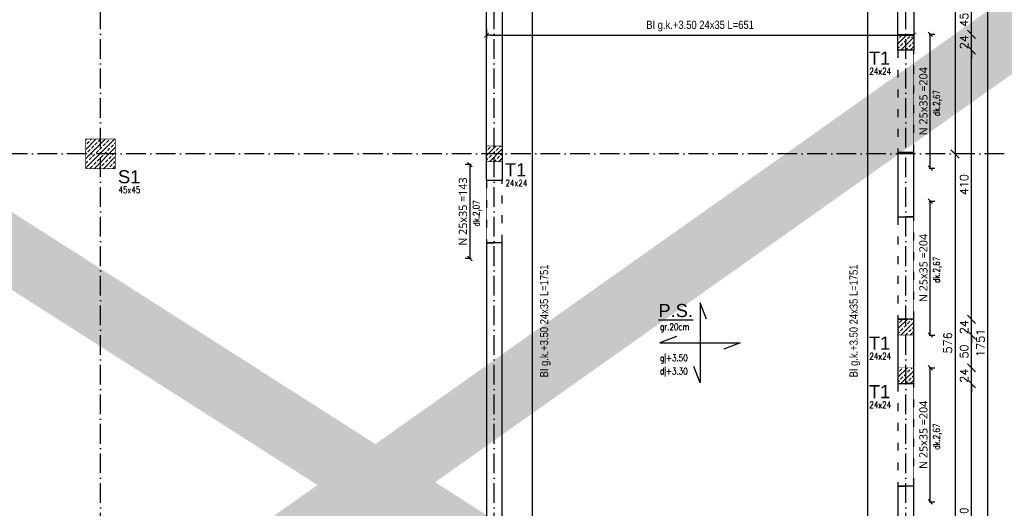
# Model space of a CAD drawing. Header units: millimetres. Extents: x -175722 to -110961, y 52375 to 104640.
# Tile 54 of 181: x -151711 to -150211, y 75604 to 76348. Entities that reach past the tile are written whole.
import ezdxf

# ---------------------------------------------------------------- set-up
doc = ezdxf.new("R2010")
doc.units = ezdxf.units.MM
doc.linetypes.add('ACAD_ISO03W100', pattern=[30, 12, -18])
doc.linetypes.add('ACAD_ISO10W100', pattern=[18, 12, -3, 0, -3])
for name, color, linetype in [('_R - RAMKI', 7, 'Continuous'), ('AS_Balustrady', 53, 'Continuous'), ('H', 8, 'Continuous'), ('OSIE', 4, 'ACAD_ISO10W100')]:
    doc.layers.add(name, color=color, linetype=linetype)
doc.layers.add('A_KONSTRUKCJA', color=170, linetype='Continuous', lineweight=30)
doc.styles.add('Arial', font='arial.ttf', dxfattribs={"height": 90})
doc.styles.add('e-cad_1', font='simplex.shx', dxfattribs={"width": 0.8})
doc.styles.add('e-cad_3', font='simplex.shx', dxfattribs={"width": 0.8})
doc.styles.add('IDA_Text_1.100', font='segoeuil.ttf', dxfattribs={"height": 12.5})
doc.styles.add('ROMANS', font='romans')
doc.styles.add('Technic', font='technic_.ttf')
doc.dimstyles.new('Architektoniczny200', dxfattribs={"dimscale": 5, "dimtxt": 2.5, "dimasz": 1.5, "dimexe": 1, "dimexo": 2, "dimgap": 0, "dimtad": 0, "dimdec": 1, "dimzin": 9, "dimtxsty": 'Technic', "dimblk": 'Architectural', "dimcen": 1, "dimclrt": 7, "dimaunit": 1, "dimadec": 0, "dimazin": 0, "dimtfac": 1, "dimtdec": 1, "dimtix": 1, "dimtmove": 2, "dimatfit": 3, "dimldrblk": 'DOT', "dimfxl": 0, "dimtvp": 0.769231, "dimtolj": 1, "dimarcsym": 0})
doc.dimstyles.new('AS_DIM_STYLE1', dxfattribs={"dimscale": 5, "dimtxt": 2.5, "dimasz": 1, "dimexe": 1.25, "dimexo": 2, "dimgap": 1, "dimtad": 1, "dimdec": 0, "dimdsep": 46, "dimtxsty": 'ROMANS', "dimblk": 'OBLIQUE', "dimcen": 0, "dimdle": 1, "dimclrd": 8, "dimclre": 8, "dimclrt": 9, "dimadec": 0, "dimazin": 0, "dimtfac": 1, "dimtdec": 0, "dimtmove": 1, "dimatfit": 3, "dimldrblk": 'CLOSEDBLANK', "dimfxl": 0, "dimtolj": 1, "dimtzin": 0, "dimarcsym": 0})
doc.dimstyles.new('IDA_Dim_1.100', dxfattribs={"dimtxt": 17, "dimasz": 7, "dimexe": 7, "dimexo": 7, "dimgap": 4, "dimtad": 1, "dimdec": 0, "dimtxsty": 'IDA_Text_1.100', "dimblk": 'OBLIQUE', "dimcen": 0.09, "dimadec": 0, "dimazin": 0, "dimtfac": 1, "dimtmove": 1, "dimatfit": 3, "dimldrblk": 'NONE', "dimfxl": 0, "dimarcsym": 0})

# ---------------------------------------------------------------- blocks, each defined once
blk = doc.blocks.new('Architectural')
blk.add_line((-1, 0), (0, 0))
at = {"color": 7, "linetype": 'ByBlock', "const_width": 0.15}
blk.add_lwpolyline([(-0.5, -0.5), (0.5, 0.5)], dxfattribs=at)
blk = doc.blocks.new('*D48')
at = {"layer": 'AS_Balustrady', "color": 0, "linetype": 'Continuous', "lineweight": -2, "ltscale": 0.25, "transparency": 16777216}
for p, q in [((-150408.7, 76731.6), (-150423.7, 76731.6)), ((-150418.7, 74988.1), (-150418.7, 76724.1)), ((-150408.7, 74980.6), (-150423.7, 74980.6))]:
    blk.add_line(p, q, dxfattribs=at)
at = {"layer": 'Defpoints', "color": 0, "linetype": 'Continuous', "ltscale": 0.25, "transparency": 16777216}
for p in [(-150418.7, 76731.6), (-150348.7, 76731.6), (-150348.7, 74980.6)]:
    blk.add_point(p, dxfattribs=at)
at = {"layer": 'AS_Balustrady', "color": 0, "linetype": 'Continuous', "lineweight": -2, "ltscale": 0.25, "transparency": 16777216, "xscale": 7.5, "yscale": 7.5, "zscale": 7.5}
for p, rotation in [((-150418.7, 76731.6), 90), ((-150418.7, 74980.6), 270)]:
    blk.add_blockref('Architectural', p, dxfattribs=dict(at, rotation=rotation))
at = {"layer": 'AS_Balustrady', "color": 7, "linetype": 'Continuous', "ltscale": 0.25, "transparency": 16777216, "insert": (-150438.4, 75889.5), "char_height": 12.5, "attachment_point": 5, "rotation": 90, "style": 'Technic'}
blk.add_mtext('\\A1;BI g.k.+3.50 24x35 L=1751', dxfattribs=at)
blk = doc.blocks.new('_Dot')
at = {"color": 0, "linetype": 'ByBlock', "lineweight": -2}
blk.add_line((-0.5, 0), (-1, 0), dxfattribs=at)
at = {"color": 0, "linetype": 'ByBlock', "const_width": 0.5}
blk.add_lwpolyline([(-0.25, 0, 1), (0.25, 0, 1)], format="xyb", close=True, dxfattribs=at)
blk = doc.blocks.new('*D49')
at = {"layer": 'AS_Balustrady', "color": 0, "linetype": 'Continuous', "lineweight": -2, "ltscale": 0.25, "transparency": 16777216}
for p, q in [((-150939.7, 76731.6), (-150924.7, 76731.6)), ((-150929.7, 74988.1), (-150929.7, 76724.1)), ((-150939.7, 74980.6), (-150924.7, 74980.6))]:
    blk.add_line(p, q, dxfattribs=at)
at = {"layer": 'Defpoints', "color": 0, "linetype": 'Continuous', "ltscale": 0.25, "transparency": 16777216}
for p in [(-150999.7, 76731.6), (-150929.7, 76731.6), (-150999.7, 74980.6)]:
    blk.add_point(p, dxfattribs=at)
at = {"layer": 'AS_Balustrady', "color": 0, "linetype": 'Continuous', "lineweight": -2, "ltscale": 0.25, "transparency": 16777216, "xscale": 7.5, "yscale": 7.5, "zscale": 7.5}
for p, rotation in [((-150929.7, 76731.6), 90), ((-150929.7, 74980.6), 270)]:
    blk.add_blockref('Architectural', p, dxfattribs=dict(at, rotation=rotation))
at = {"layer": 'AS_Balustrady', "color": 7, "linetype": 'Continuous', "ltscale": 0.25, "transparency": 16777216, "insert": (-150910, 75889.5), "char_height": 12.5, "attachment_point": 5, "rotation": 90, "style": 'Technic'}
blk.add_mtext('\\A1;BI g.k.+3.50 24x35 L=1751', dxfattribs=at)
blk = doc.blocks.new('*D50')
at = {"layer": 'AS_Balustrady', "color": 0, "linetype": 'Continuous', "lineweight": -2, "ltscale": 0.25, "transparency": 16777216}
for p, q in [((-150999.7, 76334.6), (-150999.7, 76319.6)), ((-150348.7, 76334.6), (-150348.7, 76319.6)), ((-150992.2, 76324.6), (-150356.2, 76324.6))]:
    blk.add_line(p, q, dxfattribs=at)
at = {"layer": 'Defpoints', "color": 0, "linetype": 'Continuous', "ltscale": 0.25, "transparency": 16777216}
for p in [(-150999.7, 76394.6), (-150348.7, 76394.6), (-150348.7, 76324.6)]:
    blk.add_point(p, dxfattribs=at)
at = {"layer": 'AS_Balustrady', "color": 0, "linetype": 'Continuous', "lineweight": -2, "ltscale": 0.25, "transparency": 16777216, "xscale": 7.5, "yscale": 7.5, "zscale": 7.5, "rotation": 180}
blk.add_blockref('Architectural', (-150999.7, 76324.6), dxfattribs=at)
at = {"layer": 'AS_Balustrady', "color": 0, "linetype": 'Continuous', "lineweight": -2, "ltscale": 0.25, "transparency": 16777216, "xscale": 7.5, "yscale": 7.5, "zscale": 7.5}
blk.add_blockref('Architectural', (-150348.7, 76324.6), dxfattribs=at)
at = {"layer": 'AS_Balustrady', "color": 7, "linetype": 'Continuous', "ltscale": 0.25, "transparency": 16777216, "insert": (-150674.2, 76338.7), "char_height": 12.5, "attachment_point": 5, "style": 'Technic'}
blk.add_mtext('\\A1;BI g.k.+3.50 24x35 L=651', dxfattribs=at)
blk = doc.blocks.new('_Oblique')
at = {"color": 0, "linetype": 'ByBlock', "lineweight": -2}
blk.add_line((-0.5, -0.5), (0.5, 0.5), dxfattribs=at)
blk = doc.blocks.new('*D54')
at = {"layer": 'Defpoints', "color": 0, "transparency": 16777216}
for p in [(-150999.7, 76127.6), (-151025, 75984.6), (-150999.7, 75984.6)]:
    blk.add_point(p, dxfattribs=at)
at = {"layer": 'H', "color": 0, "lineweight": -2, "transparency": 16777216}
for p, q in [((-151023, 76127.6), (-151032, 76127.6)), ((-151025, 76127.6), (-151025, 75984.6)), ((-151023, 75984.6), (-151032, 75984.6))]:
    blk.add_line(p, q, dxfattribs=at)
at = {"layer": 'H', "color": 0, "lineweight": -2, "transparency": 16777216, "xscale": 7, "yscale": 7, "zscale": 7}
for p, rotation in [((-151025, 76127.6), 90), ((-151025, 75984.6), 270)]:
    blk.add_blockref('_Oblique', p, dxfattribs=dict(at, rotation=rotation))
at = {"layer": 'H', "color": 0, "transparency": 16777216, "insert": (-151035.5, 76056.1), "char_height": 12.5, "attachment_point": 5, "rotation": 90, "style": 'IDA_Text_1.100', "bg_fill": 3, "box_fill_scale": 1.1, "bg_fill_color": 256, "bg_fill_true_color": 13158600, "bg_fill_transparency": 0}
blk.add_mtext('N 25x35 =143', dxfattribs=at)
blk = doc.blocks.new('_None')
blk = doc.blocks.new('*D58')
at = {"layer": 'Defpoints', "color": 0, "transparency": 16777216}
for p in [(-150348.7, 75818.1), (-150323.4, 75818.1), (-150348.7, 75614.1)]:
    blk.add_point(p, dxfattribs=at)
at = {"layer": 'H', "color": 0, "lineweight": -2, "transparency": 16777216}
for p, q in [((-150325.4, 75818.1), (-150316.4, 75818.1)), ((-150323.4, 75614.1), (-150323.4, 75818.1)), ((-150325.4, 75614.1), (-150316.4, 75614.1))]:
    blk.add_line(p, q, dxfattribs=at)
at = {"layer": 'H', "color": 0, "lineweight": -2, "transparency": 16777216, "xscale": 7, "yscale": 7, "zscale": 7}
for p, rotation in [((-150323.4, 75818.1), 90), ((-150323.4, 75614.1), 270)]:
    blk.add_blockref('_Oblique', p, dxfattribs=dict(at, rotation=rotation))
at = {"layer": 'H', "color": 0, "transparency": 16777216, "insert": (-150333.9, 75716.1), "char_height": 12.5, "attachment_point": 5, "rotation": 90, "style": 'IDA_Text_1.100', "bg_fill": 3, "box_fill_scale": 1.1, "bg_fill_color": 256, "bg_fill_true_color": 13158600, "bg_fill_transparency": 0}
blk.add_mtext('N 25x35 =204', dxfattribs=at)
blk = doc.blocks.new('*D59')
at = {"layer": 'Defpoints', "color": 0, "transparency": 16777216}
for p in [(-150348.7, 76072.1), (-150323.4, 76072.1), (-150348.7, 75868.1)]:
    blk.add_point(p, dxfattribs=at)
at = {"layer": 'H', "color": 0, "lineweight": -2, "transparency": 16777216}
for p, q in [((-150325.4, 76072.1), (-150316.4, 76072.1)), ((-150323.4, 75868.1), (-150323.4, 76072.1)), ((-150325.4, 75868.1), (-150316.4, 75868.1))]:
    blk.add_line(p, q, dxfattribs=at)
at = {"layer": 'H', "color": 0, "lineweight": -2, "transparency": 16777216, "xscale": 7, "yscale": 7, "zscale": 7}
for p, rotation in [((-150323.4, 76072.1), 90), ((-150323.4, 75868.1), 270)]:
    blk.add_blockref('_Oblique', p, dxfattribs=dict(at, rotation=rotation))
at = {"layer": 'H', "color": 0, "transparency": 16777216, "insert": (-150333.9, 75970.1), "char_height": 12.5, "attachment_point": 5, "rotation": 90, "style": 'IDA_Text_1.100', "bg_fill": 3, "box_fill_scale": 1.1, "bg_fill_color": 256, "bg_fill_true_color": 13158600, "bg_fill_transparency": 0}
blk.add_mtext('N 25x35 =204', dxfattribs=at)
blk = doc.blocks.new('*D60')
at = {"layer": 'Defpoints', "color": 0, "transparency": 16777216}
for p in [(-150348.7, 76326.1), (-150323.4, 76326.1), (-150348.7, 76122.1)]:
    blk.add_point(p, dxfattribs=at)
at = {"layer": 'H', "color": 0, "lineweight": -2, "transparency": 16777216}
for p, q in [((-150325.4, 76326.1), (-150316.4, 76326.1)), ((-150323.4, 76122.1), (-150323.4, 76326.1)), ((-150325.4, 76122.1), (-150316.4, 76122.1))]:
    blk.add_line(p, q, dxfattribs=at)
at = {"layer": 'H', "color": 0, "lineweight": -2, "transparency": 16777216, "xscale": 7, "yscale": 7, "zscale": 7}
for p, rotation in [((-150323.4, 76326.1), 90), ((-150323.4, 76122.1), 270)]:
    blk.add_blockref('_Oblique', p, dxfattribs=dict(at, rotation=rotation))
at = {"layer": 'H', "color": 0, "transparency": 16777216, "insert": (-150333.9, 76224.1), "char_height": 12.5, "attachment_point": 5, "rotation": 90, "style": 'IDA_Text_1.100', "bg_fill": 3, "box_fill_scale": 1.1, "bg_fill_color": 256, "bg_fill_true_color": 13158600, "bg_fill_transparency": 0}
blk.add_mtext('N 25x35 =204', dxfattribs=at)
blk = doc.blocks.new('*D178')
at = {"layer": '_R - RAMKI', "color": 8, "lineweight": -2, "transparency": 16777216}
blk.add_line((-150235.7, 74968.1), (-150235.7, 76744.1), dxfattribs=at)
at = {"layer": 'Defpoints', "color": 0, "transparency": 16777216}
for p in [(-150348.7, 76731.6), (-150235.7, 76731.6), (-150348.7, 74980.6)]:
    blk.add_point(p, dxfattribs=at)
at = {"layer": '_R - RAMKI', "color": 8, "lineweight": -2, "transparency": 16777216, "xscale": 12.5, "yscale": 12.5, "zscale": 12.5}
for p, rotation in [((-150235.7, 76731.6), 90), ((-150235.7, 74980.6), 270)]:
    blk.add_blockref('_Oblique', p, dxfattribs=dict(at, rotation=rotation))
at = {"layer": '_R - RAMKI', "color": 9, "transparency": 16777216, "insert": (-150246.9, 75856.1), "char_height": 12.5, "attachment_point": 5, "rotation": 90, "style": 'ROMANS', "bg_fill": 3, "box_fill_scale": 1.1, "bg_fill_color": 256, "bg_fill_true_color": 13158600, "bg_fill_transparency": 0}
blk.add_mtext('\\A1;1751', dxfattribs=at)
blk = doc.blocks.new('_ClosedBlank')
at = {"color": 0, "linetype": 'ByBlock', "lineweight": -2}
for p, q in [((-1, 0.17), (0, 0)), ((-1, 0.17), (-1, -0.17)), ((0, 0), (-1, -0.17))]:
    blk.add_line(p, q, dxfattribs=at)
blk = doc.blocks.new('*D292')
at = {"layer": '_R - RAMKI', "color": 8, "lineweight": -2, "transparency": 16777216}
blk.add_line((-150260.7, 75371.6), (-150260.7, 75806.6), dxfattribs=at)
at = {"layer": 'Defpoints', "color": 0, "transparency": 16777216}
for p in [(-150348.7, 75794.1), (-150260.7, 75794.1), (-150348.7, 75384.1)]:
    blk.add_point(p, dxfattribs=at)
at = {"layer": '_R - RAMKI', "color": 8, "lineweight": -2, "transparency": 16777216, "xscale": 12.5, "yscale": 12.5, "zscale": 12.5}
for p, rotation in [((-150260.7, 75794.1), 90), ((-150260.7, 75384.1), 270)]:
    blk.add_blockref('_Oblique', p, dxfattribs=dict(at, rotation=rotation))
at = {"layer": '_R - RAMKI', "color": 9, "transparency": 16777216, "insert": (-150271.9, 75589.1), "char_height": 12.5, "attachment_point": 5, "rotation": 90, "style": 'ROMANS', "bg_fill": 3, "box_fill_scale": 1.1, "bg_fill_color": 256, "bg_fill_true_color": 13158600, "bg_fill_transparency": 0}
blk.add_mtext('\\A1;410', dxfattribs=at)
blk = doc.blocks.new('*D293')
at = {"layer": '_R - RAMKI', "color": 8, "lineweight": -2, "transparency": 16777216}
for p, q in [((-150260.7, 75818.1), (-150260.7, 75830.6)), ((-150260.7, 75794.1), (-150260.7, 75818.1)), ((-150260.7, 75794.1), (-150260.7, 75781.6))]:
    blk.add_line(p, q, dxfattribs=at)
at = {"layer": 'Defpoints', "color": 0, "transparency": 16777216}
for p in [(-150348.7, 75818.1), (-150348.7, 75794.1)]:
    blk.add_point(p, dxfattribs=at)
at = {"layer": '_R - RAMKI', "color": 8, "lineweight": -2, "transparency": 16777216, "xscale": 12.5, "yscale": 12.5, "zscale": 12.5}
for p, rotation in [((-150260.7, 75818.1), 270), ((-150260.7, 75794.1), 90)]:
    blk.add_blockref('_Oblique', p, dxfattribs=dict(at, rotation=rotation))
at = {"layer": '_R - RAMKI', "color": 9, "transparency": 16777216, "insert": (-150271.9, 75806.1), "char_height": 12.5, "attachment_point": 5, "rotation": 90, "style": 'ROMANS', "bg_fill": 3, "box_fill_scale": 1.1, "bg_fill_color": 256, "bg_fill_true_color": 13158600, "bg_fill_transparency": 0}
blk.add_mtext('\\A1;24', dxfattribs=at)
at = {"layer": 'Defpoints', "color": 0, "transparency": 16777216}
blk.add_point((-150260.7, 75818.1), dxfattribs=at)
blk = doc.blocks.new('*D294')
at = {"layer": '_R - RAMKI', "color": 8, "lineweight": -2, "transparency": 16777216}
blk.add_line((-150260.7, 75805.6), (-150260.7, 75880.6), dxfattribs=at)
at = {"layer": 'Defpoints', "color": 0, "transparency": 16777216}
for p in [(-150348.7, 75868.1), (-150260.7, 75868.1), (-150348.7, 75818.1)]:
    blk.add_point(p, dxfattribs=at)
at = {"layer": '_R - RAMKI', "color": 8, "lineweight": -2, "transparency": 16777216, "xscale": 12.5, "yscale": 12.5, "zscale": 12.5}
for p, rotation in [((-150260.7, 75868.1), 90), ((-150260.7, 75818.1), 270)]:
    blk.add_blockref('_Oblique', p, dxfattribs=dict(at, rotation=rotation))
at = {"layer": '_R - RAMKI', "color": 9, "transparency": 16777216, "insert": (-150271.9, 75843.1), "char_height": 12.5, "attachment_point": 5, "rotation": 90, "style": 'ROMANS', "bg_fill": 3, "box_fill_scale": 1.1, "bg_fill_color": 256, "bg_fill_true_color": 13158600, "bg_fill_transparency": 0}
blk.add_mtext('\\A1;50', dxfattribs=at)
blk = doc.blocks.new('*D295')
at = {"layer": '_R - RAMKI', "color": 8, "lineweight": -2, "transparency": 16777216}
for p, q in [((-150260.7, 75892.1), (-150260.7, 75904.6)), ((-150260.7, 75868.1), (-150260.7, 75892.1)), ((-150260.7, 75868.1), (-150260.7, 75855.6))]:
    blk.add_line(p, q, dxfattribs=at)
at = {"layer": 'Defpoints', "color": 0, "transparency": 16777216}
for p in [(-150348.7, 75892.1), (-150348.7, 75868.1)]:
    blk.add_point(p, dxfattribs=at)
at = {"layer": '_R - RAMKI', "color": 8, "lineweight": -2, "transparency": 16777216, "xscale": 12.5, "yscale": 12.5, "zscale": 12.5}
for p, rotation in [((-150260.7, 75892.1), 270), ((-150260.7, 75868.1), 90)]:
    blk.add_blockref('_Oblique', p, dxfattribs=dict(at, rotation=rotation))
at = {"layer": '_R - RAMKI', "color": 9, "transparency": 16777216, "insert": (-150271.9, 75880.1), "char_height": 12.5, "attachment_point": 5, "rotation": 90, "style": 'ROMANS', "bg_fill": 3, "box_fill_scale": 1.1, "bg_fill_color": 256, "bg_fill_true_color": 13158600, "bg_fill_transparency": 0}
blk.add_mtext('\\A1;24', dxfattribs=at)
at = {"layer": 'Defpoints', "color": 0, "transparency": 16777216}
blk.add_point((-150260.7, 75892.1), dxfattribs=at)
blk = doc.blocks.new('*D296')
at = {"layer": '_R - RAMKI', "color": 8, "lineweight": -2, "transparency": 16777216}
blk.add_line((-150260.7, 75879.6), (-150260.7, 76314.6), dxfattribs=at)
at = {"layer": 'Defpoints', "color": 0, "transparency": 16777216}
for p in [(-150348.7, 76302.1), (-150260.7, 76302.1), (-150348.7, 75892.1)]:
    blk.add_point(p, dxfattribs=at)
at = {"layer": '_R - RAMKI', "color": 8, "lineweight": -2, "transparency": 16777216, "xscale": 12.5, "yscale": 12.5, "zscale": 12.5}
for p, rotation in [((-150260.7, 76302.1), 90), ((-150260.7, 75892.1), 270)]:
    blk.add_blockref('_Oblique', p, dxfattribs=dict(at, rotation=rotation))
at = {"layer": '_R - RAMKI', "color": 9, "transparency": 16777216, "insert": (-150271.9, 76097.1), "char_height": 12.5, "attachment_point": 5, "rotation": 90, "style": 'ROMANS', "bg_fill": 3, "box_fill_scale": 1.1, "bg_fill_color": 256, "bg_fill_true_color": 13158600, "bg_fill_transparency": 0}
blk.add_mtext('\\A1;410', dxfattribs=at)
blk = doc.blocks.new('*D297')
at = {"layer": '_R - RAMKI', "color": 8, "lineweight": -2, "transparency": 16777216}
for p, q in [((-150260.7, 76326.1), (-150260.7, 76338.6)), ((-150260.7, 76302.1), (-150260.7, 76326.1)), ((-150260.7, 76302.1), (-150260.7, 76289.6))]:
    blk.add_line(p, q, dxfattribs=at)
at = {"layer": 'Defpoints', "color": 0, "transparency": 16777216}
for p in [(-150348.7, 76326.1), (-150348.7, 76302.1)]:
    blk.add_point(p, dxfattribs=at)
at = {"layer": '_R - RAMKI', "color": 8, "lineweight": -2, "transparency": 16777216, "xscale": 12.5, "yscale": 12.5, "zscale": 12.5}
for p, rotation in [((-150260.7, 76326.1), 270), ((-150260.7, 76302.1), 90)]:
    blk.add_blockref('_Oblique', p, dxfattribs=dict(at, rotation=rotation))
at = {"layer": '_R - RAMKI', "color": 9, "transparency": 16777216, "insert": (-150271.9, 76314.1), "char_height": 12.5, "attachment_point": 5, "rotation": 90, "style": 'ROMANS', "bg_fill": 3, "box_fill_scale": 1.1, "bg_fill_color": 256, "bg_fill_true_color": 13158600, "bg_fill_transparency": 0}
blk.add_mtext('\\A1;24', dxfattribs=at)
at = {"layer": 'Defpoints', "color": 0, "transparency": 16777216}
blk.add_point((-150260.7, 76326.1), dxfattribs=at)
blk = doc.blocks.new('*D298')
at = {"layer": '_R - RAMKI', "color": 8, "lineweight": -2, "transparency": 16777216}
blk.add_line((-150260.7, 76313.6), (-150260.7, 76383.1), dxfattribs=at)
at = {"layer": 'Defpoints', "color": 0, "transparency": 16777216}
for p in [(-150372.7, 76370.6), (-150260.7, 76370.6), (-150348.7, 76326.1)]:
    blk.add_point(p, dxfattribs=at)
at = {"layer": '_R - RAMKI', "color": 8, "lineweight": -2, "transparency": 16777216, "xscale": 12.5, "yscale": 12.5, "zscale": 12.5}
for p, rotation in [((-150260.7, 76370.6), 90), ((-150260.7, 76326.1), 270)]:
    blk.add_blockref('_Oblique', p, dxfattribs=dict(at, rotation=rotation))
at = {"layer": '_R - RAMKI', "color": 9, "transparency": 16777216, "insert": (-150271.9, 76348.3), "char_height": 12.5, "attachment_point": 5, "rotation": 90, "style": 'ROMANS', "bg_fill": 3, "box_fill_scale": 1.1, "bg_fill_color": 256, "bg_fill_true_color": 13158600, "bg_fill_transparency": 0}
blk.add_mtext('\\A1;45', dxfattribs=at)
blk = doc.blocks.new('*D303')
at = {"layer": '_R - RAMKI', "color": 8, "lineweight": -2, "transparency": 16777216}
blk.add_line((-150285.7, 76732.1), (-150285.7, 76131.4), dxfattribs=at)
at = {"layer": 'Defpoints', "color": 0, "transparency": 16777216}
for p in [(-150348.7, 76719.6), (-150360.7, 76143.9), (-150285.7, 76143.9)]:
    blk.add_point(p, dxfattribs=at)
at = {"layer": '_R - RAMKI', "color": 8, "lineweight": -2, "transparency": 16777216, "xscale": 12.5, "yscale": 12.5, "zscale": 12.5}
for p, rotation in [((-150285.7, 76719.6), 90), ((-150285.7, 76143.9), 270)]:
    blk.add_blockref('_Oblique', p, dxfattribs=dict(at, rotation=rotation))
at = {"layer": '_R - RAMKI', "color": 9, "transparency": 16777216, "insert": (-150296.9, 76431.8), "char_height": 12.5, "attachment_point": 5, "rotation": 90, "style": 'ROMANS', "bg_fill": 3, "box_fill_scale": 1.1, "bg_fill_color": 256, "bg_fill_true_color": 13158600, "bg_fill_transparency": 0}
blk.add_mtext('\\A1;576', dxfattribs=at)
blk = doc.blocks.new('*D304')
at = {"layer": '_R - RAMKI', "color": 8, "lineweight": -2, "transparency": 16777216}
blk.add_line((-150285.7, 76156.4), (-150285.7, 75555.8), dxfattribs=at)
at = {"layer": 'Defpoints', "color": 0, "transparency": 16777216}
for p in [(-150360.7, 76143.9), (-150360.7, 75568.3), (-150285.7, 75568.3)]:
    blk.add_point(p, dxfattribs=at)
at = {"layer": '_R - RAMKI', "color": 8, "lineweight": -2, "transparency": 16777216, "xscale": 12.5, "yscale": 12.5, "zscale": 12.5}
for p, rotation in [((-150285.7, 76143.9), 90), ((-150285.7, 75568.3), 270)]:
    blk.add_blockref('_Oblique', p, dxfattribs=dict(at, rotation=rotation))
at = {"layer": '_R - RAMKI', "color": 9, "transparency": 16777216, "insert": (-150296.9, 75856.1), "char_height": 12.5, "attachment_point": 5, "rotation": 90, "style": 'ROMANS', "bg_fill": 3, "box_fill_scale": 1.1, "bg_fill_color": 256, "bg_fill_true_color": 13158600, "bg_fill_transparency": 0}
blk.add_mtext('\\A1;576', dxfattribs=at)

msp = doc.modelspace()

# ---------------------------------------------------------------- hatches: boundary and pattern name
at = {"layer": 'AS_Balustrady', "linetype": 'Continuous', "ltscale": 0.25}
h = msp.add_hatch(dxfattribs=at)
h.set_pattern_fill('ANSI33', color=256, scale=40, style=0)
h.set_pattern_definition([(45, (-161705.377, 97534.264), (-7.071068, 7.071068), []), (45, (-161698.306, 97534.264), (-7.071068, 7.071068), [5, -2.5])])
h.paths.add_polyline_path([(-150372.67142, 76326.09938), (-150348.67142, 76326.09938), (-150348.67142, 76302.09938), (-150372.67142, 76302.09938)])
h = msp.add_hatch(dxfattribs=at)
h.set_pattern_fill('ANSI33', color=256, scale=40, style=0)
h.set_pattern_definition([(45, (-162929.377, 97358.598), (-7.071068, 7.071068), []), (45, (-162922.306, 97358.598), (-7.071068, 7.071068), [5, -2.5])])
h.paths.add_polyline_path([(-151610.17142, 76166.43271), (-151565.17142, 76166.43271), (-151565.17142, 76121.43271), (-151610.17142, 76121.43271)])
h = msp.add_hatch(dxfattribs=at)
h.set_pattern_fill('ANSI33', color=256, scale=40, style=0)
h.set_pattern_definition([(45, (-162332.377, 97364.098), (-7.071068, 7.071068), []), (45, (-162325.306, 97364.098), (-7.071068, 7.071068), [5, -2.5])])
h.paths.add_polyline_path([(-150999.67142, 76155.93271), (-150975.67142, 76155.93271), (-150975.67142, 76131.93271), (-150999.67142, 76131.93271)])
h = msp.add_hatch(dxfattribs=at)
h.set_pattern_fill('ANSI33', color=256, scale=40, style=0)
h.set_pattern_definition([(45, (-161705.377, 97100.264), (-7.071068, 7.071068), []), (45, (-161698.306, 97100.264), (-7.071068, 7.071068), [5, -2.5])])
h.paths.add_polyline_path([(-150372.67142, 75892.09938), (-150348.67142, 75892.09938), (-150348.67142, 75868.09938), (-150372.67142, 75868.09938)])
h = msp.add_hatch(dxfattribs=at)
h.set_pattern_fill('ANSI33', color=256, scale=40, style=0)
h.set_pattern_definition([(45, (-161705.377, 97026.264), (-7.071068, 7.071068), []), (45, (-161698.306, 97026.264), (-7.071068, 7.071068), [5, -2.5])])
h.paths.add_polyline_path([(-150372.67142, 75818.09938), (-150348.67142, 75818.09938), (-150348.67142, 75794.09938), (-150372.67142, 75794.09938)])

# ---------------------------------------------------------------- linework, layer by layer
at = {"color": 8}
for points in [[(-151065.17142, 76731.59938), (-150964.17142, 76731.59938), (-150964.17142, 76707.59938), (-150975.67142, 76707.59938), (-150975.67142, 76394.59938), (-150964.17142, 76394.59938), (-150964.17142, 76370.59938), (-150975.67142, 76370.59938), (-150975.67142, 76103.59938), (-150999.67142, 76103.59938), (-150999.67142, 76707.59938), (-151065.17142, 76707.59938), (-151065.17142, 76731.59938)], [(-150834.17142, 76731.59938), (-150348.67142, 76731.59938), (-150348.67142, 76302.09938), (-150372.67142, 76302.09938), (-150372.67142, 76370.59938), (-150834.17142, 76370.59938), (-150834.17142, 76394.59938), (-150372.67142, 76394.59938), (-150372.67142, 76707.59938), (-150834.17142, 76707.59938), (-150834.17142, 76731.59938)]]:
    msp.add_lwpolyline(points, dxfattribs=at)
at = {"color": 8, "linetype": 'ACAD_ISO03W100'}
for points in [[(-150372.67142, 76146.09938), (-150348.67142, 76146.09938), (-150348.67142, 76302.09938), (-150372.67142, 76302.09938)], [(-150999.67142, 76008.59938), (-150975.67142, 76008.59938), (-150975.67142, 76103.59938), (-150999.67142, 76103.59938)], [(-150372.67142, 75892.09938), (-150348.67142, 75892.09938), (-150348.67142, 76048.09938), (-150372.67142, 76048.09938)], [(-150372.67142, 75638.09938), (-150348.67142, 75638.09938), (-150348.67142, 75794.09938), (-150372.67142, 75794.09938)]]:
    msp.add_lwpolyline(points, close=True, dxfattribs=at)
at = {"color": 8}
for points in [[(-150372.67142, 76048.09938), (-150348.67142, 76048.09938), (-150348.67142, 76146.09938), (-150372.67142, 76146.09938)], [(-150999.67142, 75453.59938), (-150975.67142, 75453.59938), (-150975.67142, 76008.59938), (-150999.67142, 76008.59938)], [(-150372.67142, 75794.09938), (-150348.67142, 75794.09938), (-150348.67142, 75892.09938), (-150372.67142, 75892.09938)], [(-150372.67142, 75540.09938), (-150348.67142, 75540.09938), (-150348.67142, 75638.09938), (-150372.67142, 75638.09938)]]:
    msp.add_lwpolyline(points, close=True, dxfattribs=at)
at = {"layer": 'A_KONSTRUKCJA', "color": 1, "const_width": 1}
msp.add_lwpolyline([(-150999.67142, 76731.59938), (-152799.67142, 76731.59938), (-152799.67142, 74980.59938), (-150999.67142, 74980.59938), (-150999.67142, 76731.59938)], dxfattribs=at)
msp.add_lwpolyline([(-150348.67142, 74980.59938), (-150999.67142, 74980.59938), (-150999.67142, 76731.59938), (-150348.67142, 76731.59938)], close=True, dxfattribs=at)
at = {"layer": 'AS_Balustrady', "linetype": 'Continuous', "ltscale": 0.25, "const_width": 1}
for points in [[(-150372.67142, 76302.09938), (-150348.67142, 76302.09938), (-150348.67142, 76326.09938), (-150372.67142, 76326.09938)], [(-151610.17142, 76121.43271), (-151565.17142, 76121.43271), (-151565.17142, 76166.43271), (-151610.17142, 76166.43271)], [(-150999.67142, 76131.93271), (-150975.67142, 76131.93271), (-150975.67142, 76155.93271), (-150999.67142, 76155.93271)], [(-150372.67142, 75868.09938), (-150348.67142, 75868.09938), (-150348.67142, 75892.09938), (-150372.67142, 75892.09938)], [(-150372.67142, 75794.09938), (-150348.67142, 75794.09938), (-150348.67142, 75818.09938), (-150372.67142, 75818.09938)]]:
    msp.add_lwpolyline(points, close=True, dxfattribs=at)
at = {"layer": 'AS_Balustrady', "linetype": 'Continuous', "ltscale": 0.25}
for points in [[(-150664.4113, 75892.10003), (-150674.17142, 75917.18418), (-150674.17142, 75795.01458), (-150683.93155, 75820.09873)], [(-150710.17208, 75865.85951), (-150735.25622, 75856.09938), (-150613.08662, 75856.09938), (-150638.17077, 75846.33926)]]:
    msp.add_lwpolyline(points, dxfattribs=at)
at = {"layer": 'OSIE', "ltscale": 2.5}
for p, q in [((-151587.67142, 74800.59933), (-151587.67142, 76911.59943)), ((-150987.67142, 74800.59933), (-150987.67142, 76911.59943)), ((-150360.67142, 74800.59933), (-150360.67142, 76911.59943)), ((-150210.67142, 76143.93271), (-152979.67142, 76143.93271))]:
    msp.add_line(p, q, dxfattribs=at)

# ---------------------------------------------------------------- texts
at = {"layer": 'AS_Balustrady', "linetype": 'Continuous', "ltscale": 0.25, "style": 'Arial'}
for s, p in [('T1', (-150417.14522, 76279.82799)), ('S1', (-151561.04794, 76099.16133)), ('T1', (-150971.54794, 76109.66133)), ('%%UP.S.', (-150737.75731, 75895.39719)), ('T1', (-150417.14522, 75845.82799)), ('T1', (-150417.14522, 75771.82799))]:
    msp.add_text(s, height=20, dxfattribs=at).set_placement(p)
at = {"layer": 'AS_Balustrady', "linetype": 'Continuous', "ltscale": 0.25, "width": 0.8}
for s, style, p in [('24x24', 'e-cad_3', (-150416.36522, 76264.82799)), ('24x24', 'e-cad_3', (-150970.76795, 76094.66133)), ('45x45', 'e-cad_3', (-151560.26795, 76084.16133)), ('gr.20cm', 'e-cad_1', (-150735.25622, 75875.67912)), ('g|+3.50', 'e-cad_1', (-150735.25622, 75828.18268)), ('24x24', 'e-cad_3', (-150416.36522, 75830.82799)), ('d|+3.30', 'e-cad_1', (-150735.25622, 75808.18268)), ('24x24', 'e-cad_3', (-150416.36522, 75756.82799))]:
    msp.add_text(s, height=10, dxfattribs=dict(at, style=style)).set_placement(p)

# ---------------------------------------------------------------- dimensions: what is measured, and where the dimension line sits
at = {"layer": 'AS_Balustrady', "linetype": 'Continuous', "ltscale": 0.25}
for base, p1, p2, angle, picture, middle in [((-150929.67816, 76731.61215), (-150999.67859, 74980.59938), (-150999.67816, 76731.61215), 270, '*D49', (-150909.95383, 75889.53797)), ((-150418.66469, 76731.61215), (-150348.66426, 74980.59938), (-150348.66469, 76731.61215), 270, '*D48', (-150438.38902, 75889.53797)), ((-150348.67142, 76324.61119), (-150999.67142, 76394.61119), (-150348.67142, 76394.59938), 180, '*D50', (-150674.17142, 76338.70722))]:
    dim = msp.add_linear_dim(base=base, p1=p1, p2=p2, angle=angle, text='BI g.k.+3.50 24x35 L=<>', dimstyle='Architektoniczny200', dxfattribs=at)
    dim.commit()
    dim.dimension.update_dxf_attribs({"geometry": picture, "text_midpoint": middle, "dimtype": 160})

# ---------------------------------------------------------------- next in the draw order: dimensions: what is measured, and where the dimension line sits
at = {"layer": 'H'}
for base, p1, p2, angle, picture, middle in [((-150323.38964, 76326.09938), (-150348.67142, 76122.09938), (-150348.67142, 76326.09938), 90, '*D60', (-150333.8532, 76224.09938)), ((-151024.95321, 75984.59938), (-150999.67142, 76127.59938), (-150999.67142, 75984.59938), 270, '*D54', (-151035.45164, 76056.09938)), ((-150323.38964, 76072.09938), (-150348.67142, 75868.09938), (-150348.67142, 76072.09938), 90, '*D59', (-150333.8532, 75970.09938)), ((-150323.38964, 75818.09938), (-150348.67142, 75614.09938), (-150348.67142, 75818.09938), 90, '*D58', (-150333.8532, 75716.09938))]:
    dim = msp.add_linear_dim(base=base, p1=p1, p2=p2, angle=angle, dimstyle='IDA_Dim_1.100', override={"dimtxt": 12.5, "dimpost": 'N 25x35 =<>', "dimtdec": 0, "dimfxl": 2, "dimtfill": 1}, dxfattribs=at)
    dim.commit()
    dim.dimension.update_dxf_attribs({"geometry": picture, "text_midpoint": middle})

# ---------------------------------------------------------------- next in the draw order: texts
at = {"layer": 'AS_Balustrady', "linetype": 'Continuous', "ltscale": 0.25, "style": 'e-cad_3', "width": 0.8}
for s, p in [('dk.2,67', (-150308.94131, 76201.40551)), ('dk.2,07', (-151010.1572, 76033.5563)), ('dk.2,67', (-150308.94131, 75947.40551)), ('dk.2,67', (-150308.94131, 75693.40551))]:
    msp.add_text(s, height=10, rotation=90, dxfattribs=at).set_placement(p)

# ---------------------------------------------------------------- next in the draw order: dimensions: what is measured, and where the dimension line sits
at = {"layer": '_R - RAMKI'}
dim = msp.add_linear_dim(base=(-150235.67142, 76731.59938), p1=(-150348.66469, 74980.58661), p2=(-150348.67142, 76731.59938), angle=90, dimstyle='AS_DIM_STYLE1', override={"dimscale": 12.5, "dimtxt": 1, "dimgap": 0.4, "dimse1": 1, "dimse2": 1, "dimtix": 1, "dimfxl": 10, "dimfxlon": 1}, dxfattribs=at)
dim.commit()
dim.dimension.update_dxf_attribs({"geometry": '*D178', "text_midpoint": (-150246.92142, 75856.093)})

# ---------------------------------------------------------------- next in the draw order: dimensions: what is measured, and where the dimension line sits
dim = msp.add_linear_dim(base=(-150260.67142, 75794.09938), p1=(-150348.67142, 75384.09938), p2=(-150348.67142, 75794.09938), angle=90, dimstyle='AS_DIM_STYLE1', override={"dimscale": 12.5, "dimtxt": 1, "dimgap": 0.4, "dimse1": 1, "dimse2": 1, "dimtix": 1, "dimfxl": 10, "dimfxlon": 1}, dxfattribs=at)
dim.commit()
dim.dimension.update_dxf_attribs({"geometry": '*D292', "text_midpoint": (-150271.92142, 75589.09938)})

# ---------------------------------------------------------------- next in the draw order: dimensions: what is measured, and where the dimension line sits
dim = msp.add_linear_dim(base=(-150260.67142, 75818.09938), p1=(-150348.67142, 75794.09938), p2=(-150348.67142, 75818.09938), angle=90, dimstyle='AS_DIM_STYLE1', override={"dimscale": 12.5, "dimtxt": 1, "dimgap": 0.4, "dimse1": 1, "dimse2": 1, "dimtix": 1, "dimfxl": 10, "dimfxlon": 1}, dxfattribs=at)
dim.commit()
dim.dimension.update_dxf_attribs({"geometry": '*D293', "text_midpoint": (-150271.92142, 75806.09938)})

# ---------------------------------------------------------------- next in the draw order: dimensions: what is measured, and where the dimension line sits
dim = msp.add_linear_dim(base=(-150260.67142, 75868.09938), p1=(-150348.67142, 75818.09938), p2=(-150348.67142, 75868.09938), angle=90, dimstyle='AS_DIM_STYLE1', override={"dimscale": 12.5, "dimtxt": 1, "dimgap": 0.4, "dimse1": 1, "dimse2": 1, "dimtix": 1, "dimfxl": 10, "dimfxlon": 1}, dxfattribs=at)
dim.commit()
dim.dimension.update_dxf_attribs({"geometry": '*D294', "text_midpoint": (-150271.92142, 75843.09938)})

# ---------------------------------------------------------------- next in the draw order: dimensions: what is measured, and where the dimension line sits
dim = msp.add_linear_dim(base=(-150260.67142, 75892.09938), p1=(-150348.67142, 75868.09938), p2=(-150348.67142, 75892.09938), angle=90, dimstyle='AS_DIM_STYLE1', override={"dimscale": 12.5, "dimtxt": 1, "dimgap": 0.4, "dimse1": 1, "dimse2": 1, "dimtix": 1, "dimfxl": 10, "dimfxlon": 1}, dxfattribs=at)
dim.commit()
dim.dimension.update_dxf_attribs({"geometry": '*D295', "text_midpoint": (-150271.92142, 75880.09938)})

# ---------------------------------------------------------------- next in the draw order: dimensions: what is measured, and where the dimension line sits
dim = msp.add_linear_dim(base=(-150260.67142, 76302.09938), p1=(-150348.67142, 75892.09938), p2=(-150348.67142, 76302.09938), angle=90, dimstyle='AS_DIM_STYLE1', override={"dimscale": 12.5, "dimtxt": 1, "dimgap": 0.4, "dimse1": 1, "dimse2": 1, "dimtix": 1, "dimfxl": 10, "dimfxlon": 1}, dxfattribs=at)
dim.commit()
dim.dimension.update_dxf_attribs({"geometry": '*D296', "text_midpoint": (-150271.92142, 76097.09938)})

# ---------------------------------------------------------------- next in the draw order: dimensions: what is measured, and where the dimension line sits
dim = msp.add_linear_dim(base=(-150260.67142, 76326.09938), p1=(-150348.67142, 76302.09938), p2=(-150348.67142, 76326.09938), angle=90, dimstyle='AS_DIM_STYLE1', override={"dimscale": 12.5, "dimtxt": 1, "dimgap": 0.4, "dimse1": 1, "dimse2": 1, "dimtix": 1, "dimfxl": 10, "dimfxlon": 1}, dxfattribs=at)
dim.commit()
dim.dimension.update_dxf_attribs({"geometry": '*D297', "text_midpoint": (-150271.92142, 76314.09938)})

# ---------------------------------------------------------------- next in the draw order: dimensions: what is measured, and where the dimension line sits
dim = msp.add_linear_dim(base=(-150260.6714245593, 76370.5993814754), p1=(-150348.6714245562, 76326.0993814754), p2=(-150372.6714245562, 76370.5993814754), angle=90, dimstyle='AS_DIM_STYLE1', override={"dimscale": 12.5, "dimtxt": 1, "dimgap": 0.4, "dimse1": 1, "dimse2": 1, "dimtix": 1, "dimfxl": 10, "dimfxlon": 1}, dxfattribs=at)
dim.commit()
dim.dimension.update_dxf_attribs({"geometry": '*D298', "text_midpoint": (-150271.9214245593, 76348.3493814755)})

# ---------------------------------------------------------------- next in the draw order: dimensions: what is measured, and where the dimension line sits
dim = msp.add_linear_dim(base=(-150285.67142, 76143.93271), p1=(-150348.67142, 76719.59938), p2=(-150360.67142, 76143.93271), angle=90, dimstyle='AS_DIM_STYLE1', override={"dimscale": 12.5, "dimtxt": 1, "dimgap": 0.4, "dimse1": 1, "dimse2": 1, "dimtix": 1, "dimfxl": 10, "dimfxlon": 1}, dxfattribs=at)
dim.commit()
dim.dimension.update_dxf_attribs({"geometry": '*D303', "text_midpoint": (-150296.92142, 76431.76605)})

# ---------------------------------------------------------------- next in the draw order: dimensions: what is measured, and where the dimension line sits
dim = msp.add_linear_dim(base=(-150285.67142, 75568.26605), p1=(-150360.67142, 76143.93271), p2=(-150360.67142, 75568.26605), angle=90, dimstyle='AS_DIM_STYLE1', override={"dimscale": 12.5, "dimtxt": 1, "dimgap": 0.4, "dimse1": 1, "dimse2": 1, "dimtix": 1, "dimfxl": 10, "dimfxlon": 1}, dxfattribs=at)
dim.commit()
dim.dimension.update_dxf_attribs({"geometry": '*D304', "text_midpoint": (-150296.92142, 75856.09938)})

# ---------------------------------------------------------------- next in the draw order: linework, layer by layer
at = {"const_width": 100}
msp.add_lwpolyline([(-148828.98814, 77295.70393), (-153159.65197, 74232.78634), (-153109.65197, 77075.05579), (-148909.65197, 77075.05579), (-148959.65197, 74232.78634), (-153208.68539, 76944.37101)], dxfattribs=at)

doc.saveas('drawing.dxf')
